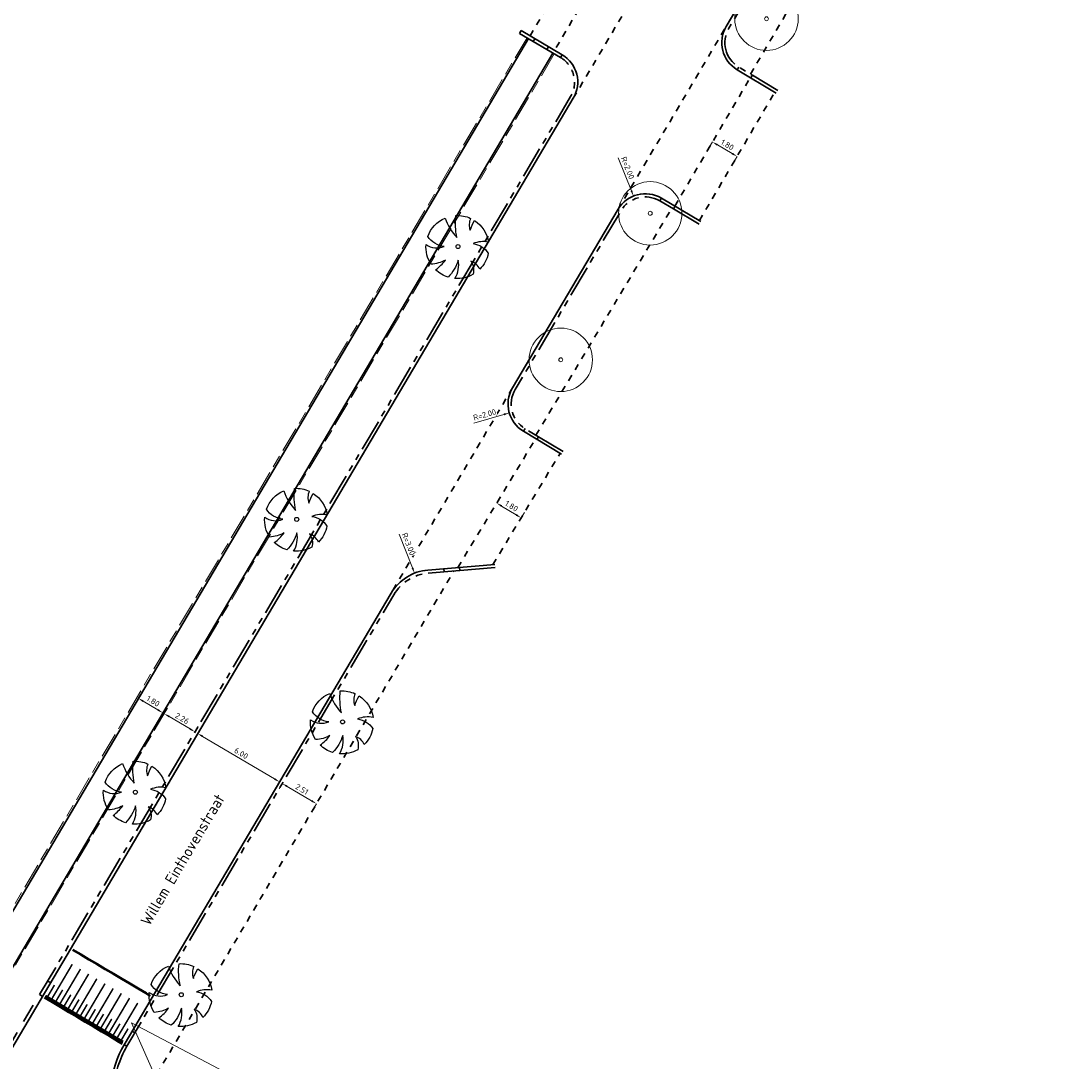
# Model space of a CAD drawing. Header units: metres. Extents: x 90561 to 91301, y 464732 to 465376.
# Tile 32 of 44: x 91002 to 91068, y 464987 to 465052. Entities that reach past the tile are written whole.
import ezdxf
from ezdxf import colors
from ezdxf.entities.mleader import LeaderData, LeaderLine
from ezdxf.enums import TextEntityAlignment as Align
from ezdxf.math import Vec2, Vec3

# ---------------------------------------------------------------- set-up
doc = ezdxf.new("R2010")
doc.units = ezdxf.units.M
for name, pattern in [('VH-OPSLUITBAND_100X200', [16, 8, -2, 4, -2]), ('VH-OPSLUITBAND_150X400', [30, 16, -4, 6, -4]), ('VH-TROTTOIRBAND_180-200', [20, 10, -2, 2, -2, 2, -2]), ('XX-HIDDEN', [4, 2, -2])]:
    doc.linetypes.add(name, pattern=pattern)
for name, color, linetype, lineweight in [('B-WE-GR-BOOM-S', 90, 'Continuous', 25), ('N-WE-GR-BOOM-S', 90, 'Continuous', 25), ('N-WE-VH-KANTOPSLUITING_OPSLUITBAND_100X200-G', 150, 'VH-OPSLUITBAND_100X200', 18), ('N-WE-VH-KANTOPSLUITING_OPSLUITBAND_200X250-G', 150, 'VH-OPSLUITBAND_150X400', 35), ('N-WE-VH-KANTOPSLUITING_TROTTOIRBAND_180 200-G', 210, 'VH-TROTTOIRBAND_180-200', 35), ('N-WE-VH-KANTOPSLUITING_VOORKANTBAND-G', 50, 'Continuous', 35), ('N-WE-VH-MATERIAALGRENS-G', 7, 'XX-HIDDEN', 35), ('X-XX-AL-M', 7, 'Continuous', 18), ('X-XX-AL-T18', 10, 'Continuous', 18), ('X-XX-AL-T35', 50, 'Continuous', 35)]:
    doc.layers.add(name, color=color, linetype=linetype, lineweight=lineweight)
doc.layers.add('N-WE-VH-PLATEAUMARKERING-G', color=7, linetype='Continuous', lineweight=50, true_color=0xffffff)
doc.styles.add('NLCS-ISO-M200-T18', font='NLCS-ISO.ttf', dxfattribs={"height": 0.36})
doc.dimstyles.new('NLCS-M200-T18-PIJL_L2_H1', dxfattribs={"dimscale": 0.2, "dimtxt": 2.5, "dimasz": 1.8, "dimexe": 2, "dimexo": 2, "dimgap": 0.7, "dimtad": 1, "dimzin": 0, "dimdsep": 46, "dimtxsty": 'NLCS-ISO-M200-T18', "dimcen": 0, "dimdle": 2, "dimclrd": 256, "dimclre": 256, "dimclrt": 10, "dimadec": 1, "dimazin": 0, "dimtfac": 1, "dimtdec": 3, "dimtofl": 0, "dimtmove": 0, "dimatfit": 3, "dimfxl": 2, "dimfxlon": 1, "dimtfillclr": 256, "dimtolj": 1, "dimtzin": 0, "dimlwd": -1, "dimlwe": -1, "dimarcsym": 0})
doc.dimstyles.new('NLCS-M200-T18-PIJL_L2_H2', dxfattribs={"dimscale": 0.2, "dimtxt": 2.5, "dimasz": 1.8, "dimexe": 2, "dimexo": 2, "dimgap": 0.7, "dimtad": 1, "dimzin": 0, "dimdsep": 46, "dimtxsty": 'NLCS-ISO-M200-T18', "dimcen": 0, "dimdle": 2, "dimclrd": 256, "dimclre": 256, "dimclrt": 10, "dimazin": 0, "dimtfac": 1, "dimtdec": 3, "dimtofl": 0, "dimtmove": 0, "dimatfit": 3, "dimfxl": 2, "dimfxlon": 1, "dimtfillclr": 256, "dimtolj": 1, "dimtzin": 0, "dimlwd": -1, "dimlwe": -1, "dimarcsym": 0})

# ---------------------------------------------------------------- blocks, each defined once
blk = doc.blocks.new('*U112')
at = {"const_width": 0.2}
for points in [[(0.3, 3.4), (0, 3.4)], [(0.9, 3.4), (0.3, 3.4)], [(1.5, 3.4), (0.9, 3.4)], [(2.1, 3.4), (1.5, 3.4)], [(2.7, 3.4), (2.1, 3.4)], [(3.3, 3.4), (2.7, 3.4)], [(3.9, 3.4), (3.3, 3.4)], [(4.5, 3.4), (3.9, 3.4)], [(5.1, 3.4), (4.5, 3.4)], [(5.7, 3.4), (5.1, 3.4)]]:
    blk.add_lwpolyline(points, dxfattribs=at)
at = {"color": 7, "true_color": 0xffffff}
for points in [[(0.3, 3.5), (0, 3.5)], [(0.9, 3.5), (0.3, 3.5)], [(1.5, 3.5), (0.9, 3.5)], [(2.1, 3.5), (1.5, 3.5)], [(2.7, 3.5), (2.1, 3.5)], [(3.3, 3.5), (2.7, 3.5)], [(3.9, 3.5), (3.3, 3.5)], [(4.5, 3.5), (3.9, 3.5)], [(5.1, 3.5), (4.5, 3.5)], [(5.7, 3.5), (5.1, 3.5)], [(0.3, 0), (0, 0)], [(0.9, 0), (0.3, 0)], [(1.5, 0), (0.9, 0)], [(2.1, 0), (1.5, 0)], [(2.7, 0), (2.1, 0)], [(3.3, 0), (2.7, 0)], [(3.9, 0), (3.3, 0)], [(4.5, 0), (3.9, 0)], [(5.1, 0), (4.5, 0)], [(5.7, 0), (5.1, 0)]]:
    blk.add_lwpolyline(points, dxfattribs=at)
at = {"const_width": 0.1, "flags": 128}
for points in [[(0.15, 3.3), (0.15, 2.5)], [(0.45, 3.3), (0.45, 0.8)], [(0.75, 3.3), (0.75, 2.5)], [(1.05, 3.3), (1.05, 0.8)], [(1.35, 3.3), (1.35, 2.5)], [(1.65, 3.3), (1.65, 0.8)], [(1.95, 3.3), (1.95, 2.5)], [(2.25, 3.3), (2.25, 0.8)], [(2.55, 3.3), (2.55, 2.5)], [(2.85, 3.3), (2.85, 0.8)], [(3.15, 3.3), (3.15, 2.5)], [(3.45, 3.3), (3.45, 0.8)], [(3.75, 3.3), (3.75, 2.5)], [(4.05, 3.3), (4.05, 0.8)], [(4.35, 3.3), (4.35, 2.5)], [(4.65, 3.3), (4.65, 0.8)], [(4.95, 3.3), (4.95, 2.5)], [(5.25, 3.3), (5.25, 0.8)], [(5.55, 3.3), (5.55, 2.5)]]:
    blk.add_lwpolyline(points, dxfattribs=at)
blk = doc.blocks.new('baz_boom01')
blk.add_lwpolyline([(0.744, -0.622, -0.21749), (0.879, -1.749, -0.147185), (-0.246, -1.966, 0.215736), (-0.2, -1.21, -0.224989), (-0.758, -1.844, -0.150851), (-1.68, -1.119, 0.190296), (-0.655, -0.544, -0.129376), (-1.89, -0.727, -0.115876), (-2.026, 0.172, 0.078405), (-1.166, 0.078, -0.11516), (-1.938, 0.617, -0.166289), (-1.17, 1.649, 0.257071), (-0.544, 0.677, -0.230127), (-0.706, 1.885, -0.209158), (0.883, 1.769, 0.102084), (0.4, 0.411, -0.079219), (1.428, 1.346, -0.121905), (1.881, 0.505, 0.191542), (1.277, 0.055, -0.057002), (1.932, 0.22, -0.212153), (1.436, -1.316, 0.147861)], format="xyb", close=True)
blk.add_circle((0, 0), 0.125)
blk = doc.blocks.new('*D38')
at = {"layer": 'Defpoints', "color": 0, "transparency": 16777216}
for p in [(91013.124, 465007.342), (91013.124, 465007.342), (91018.288, 465004.287)]:
    blk.add_point(p, dxfattribs=at)
at = {"layer": 'X-XX-AL-M', "transparency": 16777216}
for p, q in [((91013.124, 465007.342), (91013.328, 465007.686)), ((91017.978, 465004.471), (91013.434, 465007.159)), ((91018.288, 465004.287), (91018.084, 465003.943))]:
    blk.add_line(p, q, dxfattribs=at)
for points in [[(91013.464, 465007.211), (91013.403, 465007.107), (91013.124, 465007.342)], [(91018.009, 465004.522), (91017.948, 465004.419), (91018.288, 465004.287)]]:
    blk.add_solid(points, dxfattribs=at)
at = {"layer": 'X-XX-AL-M', "color": 10, "transparency": 16777216, "insert": (91015.869, 465006.09), "char_height": 0.36, "attachment_point": 5, "rotation": 329.39259, "style": 'NLCS-ISO-M200-T18', "bg_fill": 3, "box_fill_scale": 1.1, "bg_fill_color": 256, "bg_fill_true_color": 13158600, "bg_fill_transparency": 0}
blk.add_mtext('\\A1;6.00', dxfattribs=at)
blk = doc.blocks.new('*D39')
at = {"layer": 'Defpoints', "color": 0, "transparency": 16777216}
for p in [(91018.46, 465004.185), (91020.624, 465002.908), (91020.624, 465002.908)]:
    blk.add_point(p, dxfattribs=at)
at = {"layer": 'X-XX-AL-M', "transparency": 16777216}
for p, q in [((91018.46, 465004.185), (91018.257, 465003.841)), ((91018.77, 465004.002), (91020.314, 465003.091)), ((91020.624, 465002.908), (91020.421, 465002.563))]:
    blk.add_line(p, q, dxfattribs=at)
for points in [[(91018.801, 465004.054), (91018.74, 465003.951), (91018.46, 465004.185)], [(91020.345, 465003.142), (91020.284, 465003.039), (91020.624, 465002.908)]]:
    blk.add_solid(points, dxfattribs=at)
at = {"layer": 'X-XX-AL-M', "color": 10, "transparency": 16777216, "insert": (91019.705, 465003.822), "char_height": 0.36, "attachment_point": 5, "rotation": 329.44145, "style": 'NLCS-ISO-M200-T18', "bg_fill": 3, "box_fill_scale": 1.1, "bg_fill_color": 256, "bg_fill_true_color": 13158600, "bg_fill_transparency": 0}
blk.add_mtext('\\A1;2.51', dxfattribs=at)
blk = doc.blocks.new('*D40')
at = {"layer": 'Defpoints', "color": 0, "transparency": 16777216}
for p in [(91011.008, 465008.594), (91011.008, 465008.594), (91012.952, 465007.444)]:
    blk.add_point(p, dxfattribs=at)
at = {"layer": 'X-XX-AL-M', "transparency": 16777216}
for p, q in [((91011.008, 465008.594), (91011.211, 465008.938)), ((91012.642, 465007.627), (91011.318, 465008.411)), ((91012.952, 465007.444), (91013.156, 465007.788))]:
    blk.add_line(p, q, dxfattribs=at)
for points in [[(91011.348, 465008.462), (91011.287, 465008.359), (91011.008, 465008.594)], [(91012.673, 465007.679), (91012.612, 465007.576), (91012.952, 465007.444)]]:
    blk.add_solid(points, dxfattribs=at)
at = {"layer": 'X-XX-AL-M', "color": 10, "transparency": 16777216, "insert": (91012.143, 465008.294), "char_height": 0.36, "attachment_point": 5, "rotation": 329.39259, "style": 'NLCS-ISO-M200-T18', "bg_fill": 3, "box_fill_scale": 1.1, "bg_fill_color": 256, "bg_fill_true_color": 13158600, "bg_fill_transparency": 0}
blk.add_mtext('\\A1;2.26', dxfattribs=at)
blk = doc.blocks.new('*D41')
at = {"layer": 'Defpoints', "color": 0, "transparency": 16777216}
blk.add_point((91009.373, 465009.561), dxfattribs=at)
blk.add_point((91009.373, 465009.561), dxfattribs=at)
at = {"layer": 'X-XX-AL-M', "transparency": 16777216}
for p, q in [((91009.373, 465009.561), (91009.576, 465009.906)), ((91010.612, 465008.828), (91009.682, 465009.378)), ((91010.922, 465008.645), (91011.125, 465008.989))]:
    blk.add_line(p, q, dxfattribs=at)
for points in [[(91009.713, 465009.43), (91009.652, 465009.327), (91009.373, 465009.561)], [(91010.642, 465008.88), (91010.581, 465008.777), (91010.922, 465008.645)]]:
    blk.add_solid(points, dxfattribs=at)
at = {"layer": 'X-XX-AL-M', "color": 10, "transparency": 16777216, "insert": (91010.31, 465009.379), "char_height": 0.36, "attachment_point": 5, "rotation": 329.39259, "style": 'NLCS-ISO-M200-T18', "bg_fill": 3, "box_fill_scale": 1.1, "bg_fill_color": 256, "bg_fill_true_color": 13158600, "bg_fill_transparency": 0}
blk.add_mtext('\\A1;1.80', dxfattribs=at)
at = {"layer": 'Defpoints', "color": 0, "transparency": 16777216}
blk.add_point((91010.922, 465008.645), dxfattribs=at)
blk = doc.blocks.new('*D257')
at = {"layer": 'Defpoints', "color": 0, "transparency": 16777216}
blk.add_point((91045.626, 465044.672), dxfattribs=at)
at = {"layer": 'X-XX-AL-M', "transparency": 16777216}
for p, q in [((91045.621, 465044.664), (91045.419, 465044.319)), ((91045.932, 465044.481), (91046.863, 465043.934)), ((91047.173, 465043.752), (91046.971, 465043.407))]:
    blk.add_line(p, q, dxfattribs=at)
for points in [[(91045.962, 465044.533), (91045.901, 465044.429), (91045.621, 465044.664)], [(91046.893, 465043.986), (91046.833, 465043.882), (91047.173, 465043.752)]]:
    blk.add_solid(points, dxfattribs=at)
at = {"layer": 'X-XX-AL-M', "color": 10, "transparency": 16777216, "insert": (91046.559, 465044.484), "char_height": 0.36, "attachment_point": 5, "rotation": 329.56687, "style": 'NLCS-ISO-M200-T18', "bg_fill": 3, "box_fill_scale": 1.1, "bg_fill_color": 256, "bg_fill_true_color": 13158600, "bg_fill_transparency": 0}
blk.add_mtext('\\A1;1.80', dxfattribs=at)
at = {"layer": 'Defpoints', "color": 0, "transparency": 16777216}
for p in [(91047.173, 465043.752), (91047.178, 465043.761)]:
    blk.add_point(p, dxfattribs=at)
blk = doc.blocks.new('*D258')
at = {"layer": 'Defpoints', "color": 0, "transparency": 16777216}
for p in [(91040.637, 465041.253), (91041.381, 465039.396)]:
    blk.add_point(p, dxfattribs=at)
at = {"layer": 'X-XX-AL-M', "transparency": 16777216}
blk.add_line((91039.672, 465043.657), (91040.503, 465041.587), dxfattribs=at)
blk.add_solid([(91040.558, 465041.609), (91040.447, 465041.564), (91040.637, 465041.253)], dxfattribs=at)
at = {"layer": 'X-XX-AL-M', "color": 10, "transparency": 16777216, "insert": (91040.269, 465043.028), "char_height": 0.36, "attachment_point": 5, "rotation": 291.85769, "style": 'NLCS-ISO-M200-T18', "bg_fill": 3, "box_fill_scale": 1.1, "bg_fill_color": 256, "bg_fill_true_color": 13158600, "bg_fill_transparency": 0}
blk.add_mtext('\\A1;R=2.00', dxfattribs=at)
blk = doc.blocks.new('*D260')
at = {"layer": 'Defpoints', "color": 0, "transparency": 16777216}
for p in [(91032.791, 465027.569), (91034.712, 465028.123)]:
    blk.add_point(p, dxfattribs=at)
at = {"layer": 'X-XX-AL-M', "transparency": 16777216}
blk.add_line((91030.55, 465026.923), (91032.445, 465027.47), dxfattribs=at)
blk.add_solid([(91032.428, 465027.527), (91032.461, 465027.412), (91032.791, 465027.569)], dxfattribs=at)
at = {"layer": 'X-XX-AL-M', "color": 10, "transparency": 16777216, "insert": (91031.236, 465027.454), "char_height": 0.36, "attachment_point": 5, "rotation": 16.07592, "style": 'NLCS-ISO-M200-T18', "bg_fill": 3, "box_fill_scale": 1.1, "bg_fill_color": 256, "bg_fill_true_color": 13158600, "bg_fill_transparency": 0}
blk.add_mtext('\\A1;R=2.00', dxfattribs=at)
blk = doc.blocks.new('*D261')
at = {"layer": 'Defpoints', "color": 0, "transparency": 16777216}
for p in [(91026.814, 465017.458), (91027.914, 465014.666)]:
    blk.add_point(p, dxfattribs=at)
at = {"layer": 'X-XX-AL-M', "transparency": 16777216}
blk.add_line((91025.842, 465019.925), (91026.682, 465017.792), dxfattribs=at)
blk.add_solid([(91026.738, 465017.814), (91026.626, 465017.77), (91026.814, 465017.458)], dxfattribs=at)
at = {"layer": 'X-XX-AL-M', "color": 10, "transparency": 16777216, "insert": (91026.435, 465019.293), "char_height": 0.36, "attachment_point": 5, "rotation": 291.50068, "style": 'NLCS-ISO-M200-T18', "bg_fill": 3, "box_fill_scale": 1.1, "bg_fill_color": 256, "bg_fill_true_color": 13158600, "bg_fill_transparency": 0}
blk.add_mtext('\\A1;R=3.00', dxfattribs=at)
blk = doc.blocks.new('*D262')
at = {"layer": 'Defpoints', "color": 0, "transparency": 16777216}
blk.add_point((91032.001, 465021.878), dxfattribs=at)
at = {"layer": 'X-XX-AL-M', "transparency": 16777216}
for p, q in [((91032.001, 465021.878), (91032.208, 465022.221)), ((91032.309, 465021.692), (91033.233, 465021.133)), ((91033.541, 465020.947), (91033.748, 465021.289))]:
    blk.add_line(p, q, dxfattribs=at)
for points in [[(91032.34, 465021.743), (91032.278, 465021.641), (91032.001, 465021.878)], [(91033.264, 465021.185), (91033.202, 465021.082), (91033.541, 465020.947)]]:
    blk.add_solid(points, dxfattribs=at)
at = {"layer": 'X-XX-AL-M', "color": 10, "transparency": 16777216, "insert": (91032.937, 465021.687), "char_height": 0.36, "attachment_point": 5, "rotation": 328.83883, "style": 'NLCS-ISO-M200-T18', "bg_fill": 3, "box_fill_scale": 1.1, "bg_fill_color": 256, "bg_fill_true_color": 13158600, "bg_fill_transparency": 0}
blk.add_mtext('\\A1;1.80', dxfattribs=at)
at = {"layer": 'Defpoints', "color": 0, "transparency": 16777216}
blk.add_point((91033.541, 465020.947), dxfattribs=at)
blk.add_point((91033.541, 465020.947), dxfattribs=at)
blk = doc.blocks.new('SGR-BOOM_01-SO')
at = {"color": 0, "linetype": 'ByBlock', "lineweight": 18}
for radius in [2, 0.125]:
    blk.add_circle((0, 0), radius, dxfattribs=at)

msp = doc.modelspace()

# ---------------------------------------------------------------- linework, layer by layer
at = {"layer": 'N-WE-VH-KANTOPSLUITING_OPSLUITBAND_100X200-G', "ltscale": 0.2, "flags": 128}
for points in [[(90977.457, 464998.796), (90987.927, 464992.597), (90997.13, 464989.063), (91033.914, 465051.242)], [(91035.635, 465050.224), (90999.075, 464988.423), (91001.214, 464987.602)]]:
    msp.add_lwpolyline(points, dxfattribs=at)
at = {"layer": 'N-WE-VH-KANTOPSLUITING_OPSLUITBAND_200X250-G', "ltscale": 0.2}
for points in [[(91035.169, 465050.5), (91034.308, 465051.009)], [(91048.14, 465048.877), (91049.739, 465047.919)], [(91044.781, 465039.483), (91043.157, 465040.44)], [(91034.645, 465026.065), (91036.191, 465025.138)], [(91031.9, 465017.812), (91029.672, 465017.624)]]:
    msp.add_lwpolyline(points, dxfattribs=at)
for points in [[(90991.281, 464986.841), (90994.499, 464985.465), (90996.589, 464984.571, 0.376606), (91000.1, 464985.719), (91003.143, 464990.862)], [(91008.651, 464987.604, 0.121394), (91007.85, 464984.946, 0.340809), (91011.885, 464979.123)]]:
    msp.add_lwpolyline(points, format="xyb", dxfattribs=at)
at = {"layer": 'N-WE-VH-KANTOPSLUITING_TROTTOIRBAND_180 200-G', "ltscale": 0.2, "flags": 128}
for points in [[(91048.434, 465054.853), (91046.658, 465051.852, 0.412552), (91047.282, 465049.391), (91048.14, 465048.877)], [(91003.143, 464990.862), (91036.663, 465047.525, 0.414225), (91036.03, 465049.99), (91035.169, 465050.5)], [(91043.157, 465040.44), (91042.295, 465040.947, 0.413675), (91039.832, 465040.313), (91033.163, 465029.039, 0.412501), (91033.787, 465026.579), (91034.645, 465026.065)], [(91029.672, 465017.624), (91027.679, 465017.456, 0.242757), (91025.504, 465016.092), (91008.651, 464987.604)]]:
    msp.add_lwpolyline(points, format="xyb", dxfattribs=at)
msp.add_lwpolyline([(91034.308, 465051.009), (91033.448, 465051.518)], dxfattribs=at)
at = {"layer": 'N-WE-VH-KANTOPSLUITING_VOORKANTBAND-G', "ltscale": 0.2, "flags": 128}
for points in [[(91068.252, 465079.37), (91065.911, 465080.147, 0.352912), (91062.384, 465078.827), (91046.486, 465051.953, 0.412552), (91047.179, 465049.219), (91049.636, 465047.747)], [(90991.202, 464986.657), (90996.511, 464984.387, 0.376606), (91000.272, 464985.618), (91036.835, 465047.423, 0.414225), (91036.132, 465050.163), (91033.55, 465051.69)], [(91044.883, 465039.655), (91042.397, 465041.12, 0.413675), (91039.66, 465040.415), (91032.991, 465029.141, 0.412501), (91033.684, 465026.408), (91036.089, 465024.966)], [(91031.883, 465018.011), (91027.662, 465017.656, 0.242757), (91025.332, 465016.194), (91008.479, 464987.706)]]:
    msp.add_lwpolyline(points, format="xyb", dxfattribs=at)
for points in [[(91033.448, 465051.518), (91033.549, 465051.69)], [(90997.173, 464988.939), (91034, 465051.191)], [(91034.308, 465051.009), (91034.41, 465051.181)], [(91035.549, 465050.275), (90998.929, 464988.372), (91001.162, 464987.515)], [(91035.169, 465050.499), (91035.271, 465050.672)], [(91036.03, 465049.99), (91036.132, 465050.163)], [(91047.179, 465049.219), (91047.282, 465049.391)], [(91048.037, 465048.705), (91048.14, 465048.877)], [(91042.397, 465041.12), (91042.295, 465040.947)], [(91043.258, 465040.612), (91043.157, 465040.44)], [(91033.787, 465026.579), (91033.684, 465026.408)], [(91034.645, 465026.065), (91034.542, 465025.893)], [(91028.658, 465017.74), (91028.675, 465017.54)], [(91029.655, 465017.823), (91029.672, 465017.624)], [(91003.824, 464991.621), (91003.652, 464991.723)], [(91003.315, 464990.76), (91003.143, 464990.862)], [(91008.988, 464988.566), (91009.16, 464988.464)], [(91008.479, 464987.706), (91008.651, 464987.604)]]:
    msp.add_lwpolyline(points, dxfattribs=at)
at = {"layer": 'N-WE-VH-KANTOPSLUITING_VOORKANTBAND-G', "ltscale": 0.2}
msp.add_lwpolyline([(91008.479, 464987.706, 0.482151), (91011.824, 464978.933, 0.007762), (91016.274, 464977.593), (91018.144, 464977.062, 0.059825), (91020.028, 464976.763), (91025.039, 464976.573, -0.059825), (91025.746, 464976.461)], format="xyb", dxfattribs=at)
at = {"layer": 'N-WE-VH-MATERIAALGRENS-G', "ltscale": 0.2}
for p, q in [((91043.244, 465040.618), (91048.008, 465048.727)), ((91029.543, 465017.814), (91034.459, 465025.943))]:
    msp.add_line(p, q, dxfattribs=at)
at = {"layer": 'N-WE-VH-MATERIAALGRENS-G', "ltscale": 0.2, "flags": 128}
for points in [[(91034.101, 465051.363), (91036.851, 465056.011)], [(91036.835, 465047.423), (91041.621, 465055.513)], [(91038.4, 465055.095), (91035.651, 465050.447)], [(91048.022, 465048.948), (91050.554, 465053.249)], [(91039.66, 465040.415), (91046.486, 465051.953)], [(91044.796, 465039.706), (91049.55, 465047.798)], [(91034.476, 465026.166), (91043.057, 465040.499)], [(91032.991, 465029.141), (91025.332, 465016.194)], [(91031.76, 465018.001), (91036.003, 465025.018)], [(91010.141, 464985.155), (91029.296, 465017.593)]]:
    msp.add_lwpolyline(points, dxfattribs=at)

# ---------------------------------------------------------------- block references
at = {"layer": 'B-WE-GR-BOOM-S', "rotation": 329.3872096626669}
msp.add_blockref('SGR-BOOM_01-SO', (91049.03, 465052.437), dxfattribs=at)
at = {"layer": 'N-WE-GR-BOOM-S', "rotation": 50.8791053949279}
for p in [(91029.556, 465038.065), (91019.373, 465020.851), (91022.27, 465008.072), (91009.19, 465003.638)]:
    msp.add_blockref('baz_boom01', p, dxfattribs=at)
at = {"layer": 'N-WE-VH-PLATEAUMARKERING-G', "rotation": 149.3925905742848}
msp.add_blockref('*U112', (91010.132, 464990.794), dxfattribs=at)

# ---------------------------------------------------------------- texts
at = {"layer": 'X-XX-AL-T35', "style": 'NLCS-ISO-M200-T18'}
msp.add_text('Willem Einthovenstraat', height=0.7, rotation=59.4, dxfattribs=at).set_placement((91012.169, 464999.383), align=Align.MIDDLE)

# ---------------------------------------------------------------- next in the draw order: dimensions: what is measured, and where the dimension line sits
at = {"layer": 'X-XX-AL-M'}
for p1, p2, distance, dimstyle, picture, middle in [((91045.626, 465044.672), (91047.178, 465043.761), -0.01, 'NLCS-M200-T18-PIJL_L2_H1', '*D257', (91046.559, 465044.484)), ((91032.001, 465021.878), (91033.541, 465020.947), 0, 'NLCS-M200-T18-PIJL_L2_H1', '*D262', (91032.937, 465021.687)), ((91018.288, 465004.287), (91013.124, 465007.342), 0, 'NLCS-M200-T18-PIJL_L2_H2', '*D38', (91015.869, 465006.09))]:
    dim = msp.add_aligned_dim(p1=p1, p2=p2, distance=distance, dimstyle=dimstyle, override={"dimtfill": 1}, dxfattribs=at)
    dim.commit()
    dim.dimension.update_dxf_attribs({"geometry": picture, "text_midpoint": middle})
for center, mpoint, picture, middle in [((91041.381, 465039.396), (91040.637, 465041.253), '*D258', (91039.972, 465042.909)), ((91027.914, 465014.666), (91026.814, 465017.458), '*D261', (91026.137, 465019.175))]:
    dim = msp.add_radius_dim(center=center, mpoint=mpoint, dimstyle='NLCS-M200-T18-PIJL_L2_H1', override={"dimpost": 'R=<>', "dimtfill": 1}, dxfattribs=at)
    dim.commit()
    dim.dimension.update_dxf_attribs({"geometry": picture, "text_midpoint": middle, "dimtype": 164})
dim = msp.add_radius_dim(center=(91034.712, 465028.123), mpoint=(91032.791, 465027.569), dimstyle='NLCS-M200-T18-PIJL_L2_H1', override={"dimpost": 'R=<>', "dimtfill": 1}, dxfattribs=at)
dim.commit()
dim.dimension.update_dxf_attribs({"geometry": '*D260', "text_midpoint": (91031.236, 465027.454)})

# ---------------------------------------------------------------- next in the draw order: leaders
at = {"layer": 'X-XX-AL-T18'}
ml = msp.add_multileader_mtext('Standard', dxfattribs=at)
ml.set_content('plateaudrempel\\Pbusvriendelijk', color=256, style='NLCS-ISO-M200-T18')
ml.set_leader_properties(color=256, linetype='ByLayer', lineweight=-1)
ml.build(insert=Vec2(0, 0))
ml.multileader.update_dxf_attribs({"text_left_attachment_type": 5, "text_right_attachment_type": 5, "dogleg_length": 0.36, "arrow_head_size": 0.36})
ctx = ml.context
ctx.base_point, ctx.char_height, ctx.arrow_head_size, ctx.landing_gap_size, ctx.plane_origin, ctx.plane_x_axis, ctx.plane_y_axis = Vec3(91017.181, 464984.736), 0.36, 0.36, 0.18, Vec3(91014.367, 464978.002), Vec3(0.860628, -0.509234), Vec3(0.509234, 0.860628)
ctx.left_attachment, ctx.right_attachment = 5, 5
notes = []
notes.append((ctx, [(0, (1, 1, 0), (91016.871, 464984.919), (0.860628, -0.509234), 0.36, [(1, [(91013.842, 464978.029), (91008.951, 464989.074)], 0, [])])]))
ctx.mtext.insert, ctx.mtext.text_direction, ctx.mtext.rotation, ctx.mtext.flow_direction = Vec3(91017.88, 464985.563), Vec3(0.860628, -0.509234), 5.748891, 5
ctx.mtext.has_bg_fill, ctx.mtext.bg_color, ctx.mtext.bg_scale_factor, ctx.mtext.bg_transparency, ctx.mtext.use_window_bg_color = 1, -1027028792, 1.5, 0, 1
for ctx, leaders in notes:
    for number, flags, end, landing, length, lines in leaders:
        leader = LeaderData()
        leader.index, (leader.has_last_leader_line, leader.has_dogleg_vector, leader.attachment_direction) = number, flags
        leader.last_leader_point, leader.dogleg_vector, leader.dogleg_length = Vec3(end), Vec3(landing), length
        for number, points, colour, breaks in lines:
            line = LeaderLine()
            line.index, line.vertices, line.color, line.breaks = number, Vec3.list(points), colors.encode_raw_color(colour), breaks
            leader.lines.append(line)
        ctx.leaders.append(leader)

# ---------------------------------------------------------------- next in the draw order: block references
at = {"layer": 'B-WE-GR-BOOM-S', "rotation": 329.3872096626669}
for p in [(91041.689, 465040.163), (91036.046, 465030.92)]:
    msp.add_blockref('SGR-BOOM_01-SO', p, dxfattribs=at)
at = {"layer": 'N-WE-GR-BOOM-S', "rotation": 50.8791053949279}
msp.add_blockref('baz_boom01', (91012.087, 464990.859), dxfattribs=at)

# ---------------------------------------------------------------- next in the draw order: dimensions: what is measured, and where the dimension line sits
at = {"layer": 'X-XX-AL-M'}
for p1, p2, picture, middle in [((91012.952, 465007.444), (91011.008, 465008.594), '*D40', (91012.143, 465008.294)), ((91018.46, 465004.185), (91020.624, 465002.908), '*D39', (91019.705, 465003.822))]:
    dim = msp.add_aligned_dim(p1=p1, p2=p2, distance=0, dimstyle='NLCS-M200-T18-PIJL_L2_H2', override={"dimtfill": 1}, dxfattribs=at)
    dim.commit()
    dim.dimension.update_dxf_attribs({"geometry": picture, "text_midpoint": middle})

# ---------------------------------------------------------------- next in the draw order: dimensions: what is measured, and where the dimension line sits
dim = msp.add_aligned_dim(p1=(91010.922, 465008.645), p2=(91009.373, 465009.561), distance=0, dimstyle='NLCS-M200-T18-PIJL_L2_H2', override={"dimtfill": 1}, dxfattribs=at)
dim.commit()
dim.dimension.update_dxf_attribs({"geometry": '*D41', "text_midpoint": (91010.31, 465009.379)})

doc.saveas('drawing.dxf')
